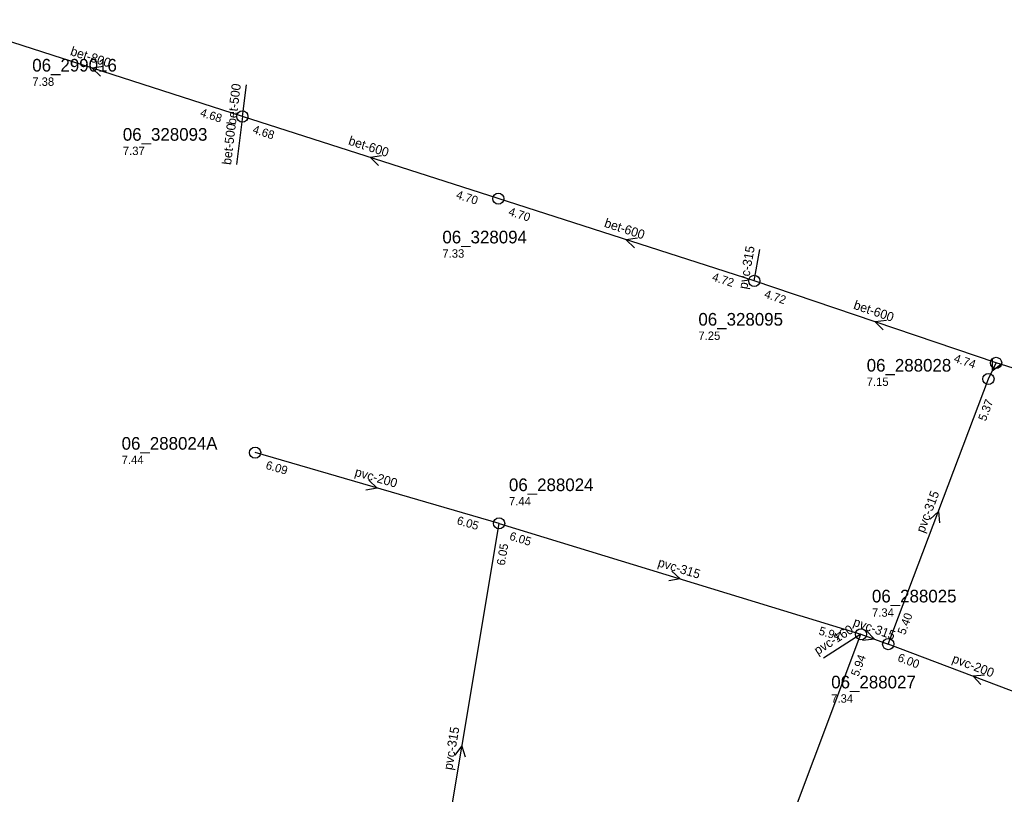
# Model space of a CAD drawing. Header units: metres. Extents: x 165220 to 165904, y 447259 to 448551.
# Tile 5 of 13: x 165361 to 165501, y 447750 to 447861. Entities that reach past the tile are written whole.
import ezdxf

# ---------------------------------------------------------------- set-up
doc = ezdxf.new("R2010")
doc.units = ezdxf.units.M

msp = doc.modelspace()

# ---------------------------------------------------------------- linework, layer by layer
at = {"layer": 'CON_BxH160x160mm', "linetype": 'Continuous'}
msp.add_lwpolyline([(165480.717, 447773.141), (165475.366, 447769.739)], dxfattribs=at)
at = {"layer": 'CON_BxH200x200mm', "linetype": 'Continuous'}
for points in [[(165429.166, 447788.94), (165394.416, 447799.01)], [(165508.821, 447762.588), (165484.603, 447771.747)]]:
    msp.add_lwpolyline(points, dxfattribs=at)
at = {"layer": 'CON_BxH315x315mm', "linetype": 'Continuous'}
for points in [[(165465.519, 447823.462), (165466.326, 447827.941)], [(165498.875, 447809.5), (165499.969, 447811.791)], [(165484.603, 447771.747), (165498.875, 447809.5)], [(165418.568, 447725.48), (165429.166, 447788.94)], [(165429.166, 447788.94), (165480.717, 447773.141)], [(165460.733, 447720.028), (165480.717, 447773.141)], [(165480.717, 447773.141), (165484.603, 447771.747)]]:
    msp.add_lwpolyline(points, dxfattribs=at)
at = {"layer": 'CON_BxH500x500mm', "linetype": 'Continuous'}
for points in [[(165392.603, 447846.875), (165393.176, 447851.408)], [(165392.603, 447846.875), (165391.779, 447840.051)]]:
    msp.add_lwpolyline(points, dxfattribs=at)
at = {"layer": 'CON_BxH600x600mm', "linetype": 'Continuous'}
for points in [[(165429.058, 447835.18), (165392.603, 447846.875)], [(165465.519, 447823.462), (165429.058, 447835.18)], [(165499.969, 447811.791), (165465.519, 447823.462)], [(165511.956, 447808.059), (165499.969, 447811.791)]]:
    msp.add_lwpolyline(points, dxfattribs=at)
at = {"layer": 'CON_BxH800x800mm', "linetype": 'Continuous'}
msp.add_lwpolyline([(165392.603, 447846.875), (165349.835, 447860.664)], dxfattribs=at)
at = {"layer": 'NOD_inspectieput'}
for centre in [(165392.6, 447846.88), (165429.06, 447835.18), (165465.52, 447823.46), (165499.97, 447811.79), (165498.88, 447809.5), (165394.42, 447799.01), (165429.17, 447788.94), (165480.72, 447773.14), (165484.6, 447771.75)]:
    msp.add_circle(centre, 0.8, dxfattribs=at)
at = {"layer": 'PIJL'}
for points in [[(165372.81, 447854.01), (165371.22, 447853.77), (165372.37, 447852.64)], [(165412.42, 447841.27), (165410.83, 447841.03), (165411.98, 447839.9)], [(165448.88, 447829.57), (165447.29, 447829.32), (165448.44, 447828.19)], [(165484.34, 447817.85), (165482.74, 447817.63), (165483.88, 447816.48)], [(165499.39, 447812.39), (165499.42, 447810.65), (165500.8, 447811.72)], [(165410.61, 447795.07), (165411.79, 447793.97), (165410.21, 447793.68)], [(165490.56, 447789.53), (165491.74, 447790.62), (165491.9, 447789.02)], [(165453.78, 447782.15), (165454.94, 447781.04), (165453.35, 447780.77)], [(165481.45, 447773.7), (165482.66, 447772.44), (165480.93, 447772.24)], [(165498.31, 447767.33), (165496.71, 447767.17), (165497.8, 447765.98)], [(165422.92, 447755.91), (165423.87, 447757.21), (165424.34, 447755.67)]]:
    msp.add_lwpolyline(points, dxfattribs=at)

# ---------------------------------------------------------------- texts
at = {"layer": 'DMM_BxH160x160mm'}
msp.add_text('pvc-160', height=1.3, rotation=32.45, dxfattribs=at).set_placement((165474.55, 447770.16))
at = {"layer": 'DMM_BxH200x200mm'}
for rotation, p in [(-16.16, (165408.51, 447795.72)), (-20.72, (165493.59, 447769.17))]:
    msp.add_text('pvc-200', height=1.3, rotation=rotation, dxfattribs=at).set_placement(p)
at = {"layer": 'DMM_BxH315x315mm'}
for rotation, p in [(79.79, (165464.51, 447822.23)), (69.29, (165489.72, 447787.49)), (-17.04, (165451.68, 447782.84)), (-19.73, (165479.5, 447774.39)), (80.52, (165422.5, 447753.75))]:
    msp.add_text('pvc-315', height=1.3, rotation=rotation, dxfattribs=at).set_placement(p)
at = {"layer": 'DMM_BxH500x500mm'}
for rotation, p in [(82.8, (165391.66, 447845.63)), (83.11, (165390.98, 447839.94))]:
    msp.add_text('bet-500', height=1.3, rotation=rotation, dxfattribs=at).set_placement(p)
at = {"layer": 'DMM_BxH600x600mm'}
for rotation, p in [(-17.79, (165407.6, 447842.9)), (-17.82, (165444.05, 447831.18)), (-18.72, (165479.55, 447819.52))]:
    msp.add_text('bet-600', height=1.3, rotation=rotation, dxfattribs=at).set_placement(p)
at = {"layer": 'DMM_BxH800x800mm'}
msp.add_text('bet-800', height=1.3, rotation=-17.87, dxfattribs=at).set_placement((165367.99, 447855.65))
at = {"layer": 'INV_BxH200x200mm'}
for s, rotation, p in [('6.09', -16.16, (165395.84, 447796.72)), ('6.05', -16.16, (165423.06, 447788.84)), ('6.00', -20.72, (165485.84, 447769.36))]:
    msp.add_text(s, height=1.2, rotation=rotation, dxfattribs=at).set_placement(p)
at = {"layer": 'INV_BxH315x315mm'}
for s, rotation, p in [('5.37', 69.29, (165498.49, 447803.4)), ('6.05', -17.04, (165430.55, 447786.63)), ('6.05', 80.52, (165429.98, 447782.88)), ('5.40', 69.29, (165486.99, 447772.98)), ('5.94', -17.04, (165474.61, 447773.13)), ('5.94', 69.38, (165480.35, 447767.04))]:
    msp.add_text(s, height=1.2, rotation=rotation, dxfattribs=at).set_placement(p)
at = {"layer": 'INV_BxH600x600mm'}
for s, rotation, p in [('4.68', -17.79, (165393.96, 447844.55)), ('4.70', -17.79, (165422.95, 447835.25)), ('4.70', -17.82, (165430.41, 447832.85)), ('4.72', -17.82, (165459.41, 447823.54)), ('4.72', -18.72, (165466.84, 447821.12)), ('4.74', -18.72, (165493.86, 447811.96))]:
    msp.add_text(s, height=1.2, rotation=rotation, dxfattribs=at).set_placement(p)
at = {"layer": 'INV_BxH800x800mm'}
msp.add_text('4.68', height=1.2, rotation=-17.87, dxfattribs=at).set_placement((165386.49, 447846.95))
at = {"layer": 'NLV_inspectieput'}
for s, p in [('7.38', (165362.67, 447851.24)), ('7.37', (165375.57, 447841.39)), ('7.33', (165421.09, 447826.77)), ('7.25', (165457.56, 447815.06)), ('7.15', (165481.53, 447808.51)), ('7.44', (165375.4, 447797.39)), ('7.44', (165430.57, 447791.49)), ('7.34', (165482.28, 447775.64)), ('7.34', (165476.48, 447763.4))]:
    msp.add_text(s, height=1.2, dxfattribs=at).set_placement(p)
at = {"layer": 'NNR_inspectieput'}
for s, p in [('06_299016', (165362.67, 447853.28)), ('06_328093', (165375.57, 447843.43)), ('06_328094', (165421.09, 447828.81)), ('06_328095', (165457.56, 447817.1)), ('06_288028', (165481.53, 447810.55)), ('06_288024A', (165375.4, 447799.43)), ('06_288024', (165430.57, 447793.53)), ('06_288025', (165482.28, 447777.68)), ('06_288027', (165476.48, 447765.44))]:
    msp.add_text(s, height=1.8, dxfattribs=at).set_placement(p)

doc.saveas('drawing.dxf')
